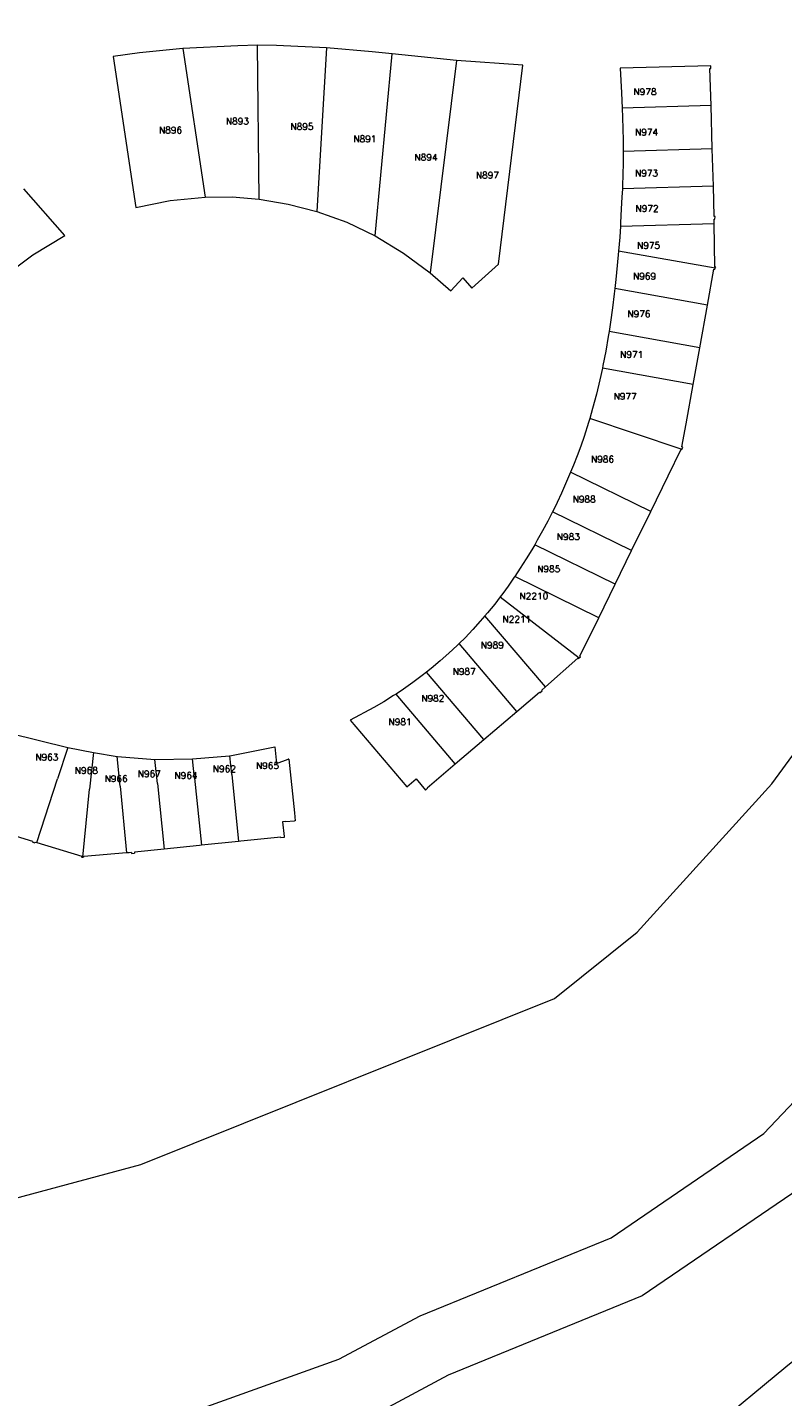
# Model space of a CAD drawing. Header units: metres. Extents: x 106308 to 107308, y 445607 to 446552.
# Tile 16 of 21: x 107020 to 107136, y 445922 to 446130. Entities that reach past the tile are written whole.
import ezdxf
from ezdxf.enums import TextEntityAlignment as Align

# ---------------------------------------------------------------- set-up
doc = ezdxf.new("R2010")
doc.units = ezdxf.units.M
doc.header["$MEASUREMENT"] = 0
doc.layers.add('Definitief', color=62, linetype='Continuous', lineweight=0)
doc.layers.add('perceelnummer', color=62, linetype='Continuous', lineweight=0)
doc.styles.get("Standard").update_dxf_attribs({"font": 'romans.shx'})

msp = doc.modelspace()

# ---------------------------------------------------------------- linework, layer by layer
at = {"layer": 'Definitief'}
for p, q in [((107055.75, 446104.353), (107055.534, 446127.76)), ((107044.125, 446127.282), (107047.527, 446104.658)), ((107066.029, 446127.401), (107064.568, 446102.458)), ((107073.437, 446098.735), (107076.011, 446126.449)), ((107085.847, 446125.462), (107081.804, 446093.095)), ((107095.961, 446124.722), (107085.847, 446125.462)), ((107124.609, 446118.587), (107111.06, 446118.194)), ((107124.801, 446111.99), (107124.609, 446118.587)), ((107124.801, 446111.99), (107111.222, 446111.596)), ((107124.967, 446106.293), (107124.801, 446111.99)), ((107124.967, 446106.293), (107111.101, 446105.888)), ((107110.798, 446100.227), (107125.105, 446100.628)), ((107125.244, 446093.801), (107110.531, 446096.433)), ((107124.072, 446088.192), (107109.963, 446090.744)), ((107122.897, 446081.697), (107124.072, 446088.192)), ((107122.897, 446081.697), (107109.074, 446084.197)), ((107121.882, 446076.088), (107122.897, 446081.697)), ((107121.882, 446076.088), (107108.053, 446078.59)), ((107120.805, 446070.132), (107121.882, 446076.088)), ((107120.066, 446066.249), (107106.127, 446070.942)), ((107118.078, 446062.197), (107120.066, 446066.249)), ((107115.418, 446056.763), (107103.21, 446062.74)), ((107115.418, 446056.763), (107118.078, 446062.197)), ((107112.516, 446050.836), (107115.418, 446056.763)), ((107112.516, 446050.836), (107100.485, 446056.724)), ((107110.009, 446045.716), (107097.751, 446051.719)), ((107110.009, 446045.716), (107112.516, 446050.836)), ((107107.503, 446040.597), (107094.704, 446046.861)), ((107107.503, 446040.597), (107110.009, 446045.716)), ((107092.51, 446043.779), (107104.547, 446034.507)), ((107099.368, 446030.061), (107090.175, 446040.882)), ((107095.022, 446026.322), (107086.231, 446036.666)), ((107089.993, 446022.048), (107081.277, 446032.304)), ((107085.65, 446018.357), (107076.629, 446028.969)), ((107089.993, 446022.048), (107095.022, 446026.322)), ((107017.805, 446023.038), (107026.603, 446020.821)), ((107085.65, 446018.357), (107089.993, 446022.048)), ((107026.603, 446020.821), (107025.062, 446016.058)), ((107030.511, 446020.057), (107029.945, 446014.503)), ((107034.593, 446014.957), (107034.155, 446019.454)), ((107051.59, 446016.737), (107051.296, 446019.571)), ((107039.892, 446019), (107045.621, 446019.107)), ((107040.276, 446015.326), (107039.892, 446019)), ((107045.93, 446016.148), (107045.621, 446019.107)), ((107060.268, 446019.072), (107060.204, 446019.049)), ((107060.268, 446019.072), (107061.136, 446010.862)), ((107021.922, 446006.351), (107025.062, 446016.058)), ((107040.276, 446015.326), (107041.319, 446005.349)), ((107045.93, 446016.148), (107046.998, 446005.942)), ((107051.59, 446016.737), (107052.647, 446006.532)), ((107079.678, 446016.05), (107081.117, 446014.352)), ((107028.888, 446004.134), (107029.945, 446014.503)), ((107034.593, 446014.957), (107035.586, 446004.768)), ((107059.799, 446009.543), (107059.315, 446009.501)), ((107059.315, 446009.501), (107059.561, 446007.254)), ((107059.799, 446009.543), (107061.141, 446009.66)), ((107061.136, 446010.862), (107061.262, 446009.671)), ((107061.262, 446009.671), (107061.141, 446009.66)), ((107016.074, 446008.137), (107021.246, 446006.558)), ((107059.064, 446007.202), (107052.988, 446006.568)), ((107059.064, 446007.202), (107059.077, 446007.083)), ((107059.574, 446007.135), (107059.077, 446007.083)), ((107059.561, 446007.254), (107059.574, 446007.135)), ((107021.246, 446006.558), (107021.21, 446006.443)), ((107021.21, 446006.443), (107021.622, 446006.317)), ((107021.658, 446006.432), (107021.622, 446006.317)), ((107021.658, 446006.432), (107021.922, 446006.351)), ((107021.922, 446006.351), (107028.741, 446004.27)), ((107035.586, 446004.768), (107029.048, 446004.238)), ((107035.983, 446004.8), (107035.586, 446004.768)), ((107036.329, 446004.828), (107035.983, 446004.8)), ((107036.329, 446004.828), (107036.341, 446004.709)), ((107036.341, 446004.709), (107036.767, 446004.753)), ((107041.319, 446005.349), (107036.758, 446004.873)), ((107036.758, 446004.873), (107036.767, 446004.753)), ((107046.667, 446005.908), (107041.319, 446005.349)), ((107046.979, 446005.94), (107046.667, 446005.908)), ((107046.998, 446005.942), (107046.979, 446005.94)), ((107052.647, 446006.532), (107046.998, 446005.942)), ((107052.988, 446006.568), (107052.647, 446006.532)), ((107028.741, 446004.27), (107028.729, 446004.151)), ((107028.729, 446004.151), (107028.888, 446004.134)), ((107028.888, 446004.134), (107029.036, 446004.119)), ((107029.048, 446004.238), (107029.036, 446004.119))]:
    msp.add_line(p, q, dxfattribs=at)
at = {"layer": 'Definitief', "flags": 128}
for points in [[(107169.092, 446231.689), (107178.067, 446220.086), (107192.545, 446193.042), (107197.889, 446174.613), (107206.834, 446144.771), (107211.379, 446114.849), (107209.925, 446084.818), (107205.472, 446054.732), (107193.232, 446024.453), (107179.011, 445999.729), (107159.865, 445976.218), (107139.164, 445954.403), (107114.14, 445937.307), (107084.559, 445925.224), (107071.963, 445918.501), (107050.963, 445910.993), (106986.067, 445891.082), (106868.399, 445852.58), (106795.884, 445823.803), (106741.48, 445797.096), (106667.846, 445753.831), (106590.92, 445707.89), (106497.138, 445648.449), (106427.776, 445606.815)], [(106850.693, 445856.312), (106864.997, 445861.988), (106983.045, 445900.615), (107047.811, 445920.486), (107067.904, 445927.67), (107080.303, 445934.287), (107109.376, 445946.162), (107132.644, 445962.059), (107152.35, 445982.827), (107170.746, 446005.416), (107184.219, 446028.84), (107195.754, 446057.375), (107199.961, 446085.794), (107201.342, 446114.335), (107197.053, 446142.574), (107188.297, 446171.785), (107183.233, 446189.249), (107169.646, 446214.629), (107164.12, 446221.773)], [(106953.687, 445929.626), (106985.247, 445943.225), (107037.752, 445957.327), (107100.773, 445982.615), (107113.364, 445992.712), (107133.873, 446015.298), (107141.411, 446025.572), (107147.95, 446036.948), (107155.218, 446050.733), (107160.003, 446065.26), (107164.284, 446084.695), (107166.377, 446104.895), (107166.311, 446118.703), (107163.367, 446137.304), (107158.329, 446158.214), (107155.39, 446167.942), (107140.939, 446195.162)], [(107055.534, 446127.76), (107052.514, 446127.701), (107044.125, 446127.282)], [(107066.029, 446127.401), (107058.434, 446127.72), (107055.534, 446127.76)], [(107044.125, 446127.282), (107037.567, 446126.617), (107033.531, 446126.083), (107036.971, 446103.085), (107042.204, 446104.129), (107047.527, 446104.658)], [(107076.011, 446126.449), (107073.006, 446126.752), (107066.029, 446127.401)], [(107085.847, 446125.462), (107078.963, 446126.149), (107076.011, 446126.449)], [(107081.804, 446093.095), (107084.991, 446090.355), (107086.81, 446092.368), (107088.182, 446090.756), (107092.244, 446094.458), (107095.961, 446124.722)], [(107124.609, 446118.587), (107124.445, 446124.215), (107124.564, 446124.216), (107124.566, 446124.637), (107110.774, 446124.266)], [(107110.774, 446124.266), (107110.975, 446120.519), (107111.06, 446118.194)], [(107111.06, 446118.194), (107111.112, 446116.769), (107111.172, 446115.033), (107111.209, 446113.296), (107111.222, 446111.596)], [(107111.222, 446111.596), (107111.222, 446111.559), (107111.212, 446109.822), (107111.179, 446108.085), (107111.122, 446106.349), (107111.101, 446105.888)], [(107017.245, 446092.79), (107021.294, 446095.875), (107026.149, 446098.795), (107019.915, 446105.9)], [(107111.101, 446105.888), (107111.042, 446104.614), (107110.938, 446102.88), (107110.829, 446100.715), (107110.798, 446100.227)], [(107125.105, 446100.628), (107125.094, 446101.308), (107125.214, 446101.302), (107125.219, 446101.701), (107125.101, 446101.699), (107124.967, 446106.293)], [(107047.527, 446104.658), (107051.643, 446104.669), (107055.75, 446104.353)], [(107055.75, 446104.353), (107060.203, 446103.594), (107064.568, 446102.458)], [(107064.568, 446102.458), (107069.118, 446100.811), (107073.437, 446098.735)], [(107125.244, 446093.801), (107125.32, 446093.997), (107125.209, 446094.027), (107125.105, 446100.628)], [(107073.437, 446098.735), (107077.774, 446096.116), (107081.804, 446093.095)], [(107110.798, 446100.227), (107110.692, 446098.552), (107110.531, 446096.433)], [(107110.531, 446096.433), (107110.528, 446096.391), (107110.336, 446094.232), (107110.116, 446092.076), (107109.963, 446090.744)], [(107124.072, 446088.192), (107125.06, 446093.653), (107125.172, 446093.613), (107125.244, 446093.801)], [(107109.963, 446090.744), (107109.868, 446089.923), (107109.593, 446087.773), (107109.29, 446085.627), (107109.074, 446084.197)], [(107109.074, 446084.197), (107108.956, 446083.412), (107108.574, 446081.205), (107108.144, 446079.007), (107108.053, 446078.59)], [(107108.053, 446078.59), (107107.667, 446076.819), (107107.141, 446074.641), (107106.569, 446072.476), (107106.127, 446070.942)], [(107106.127, 446070.942), (107105.949, 446070.323), (107105.283, 446068.185), (107104.763, 446066.724), (107104.22, 446065.271), (107103.655, 446063.827), (107103.21, 446062.74)], [(107120.066, 446066.249), (107120.168, 446066.206), (107120.315, 446066.583), (107120.185, 446066.639), (107120.805, 446070.132)], [(107103.21, 446062.74), (107103.068, 446062.392), (107102.458, 446060.966), (107101.826, 446059.549), (107101.172, 446058.143), (107100.497, 446056.747), (107100.485, 446056.724)], [(107100.485, 446056.724), (107099.737, 446055.278), (107098.951, 446053.823), (107098.14, 446052.382), (107097.751, 446051.719)], [(107097.751, 446051.719), (107097.303, 446050.956), (107096.441, 446049.544), (107095.554, 446048.149), (107094.704, 446046.861)], [(107094.704, 446046.861), (107094.643, 446046.769), (107093.707, 446045.405), (107092.894, 446044.29)], [(107092.894, 446044.29), (107092.7, 446044.025), (107092.51, 446043.779)], [(107092.51, 446043.779), (107091.656, 446042.672), (107090.577, 446041.348), (107090.175, 446040.882)], [(107090.175, 446040.882), (107089.462, 446040.054), (107088.313, 446038.789), (107087.131, 446037.556), (107086.231, 446036.666)], [(107104.547, 446034.507), (107104.707, 446034.643), (107104.636, 446034.741), (107107.503, 446040.597)], [(107086.231, 446036.666), (107085.916, 446036.355), (107084.669, 446035.187), (107083.348, 446034.01), (107081.994, 446032.871), (107081.277, 446032.304)], [(107099.368, 446030.061), (107104.296, 446034.451), (107104.377, 446034.364), (107104.547, 446034.507)], [(107081.277, 446032.304), (107080.607, 446031.773), (107079.189, 446030.716), (107077.74, 446029.7), (107076.629, 446028.969)], [(107095.022, 446026.322), (107098.489, 446029.269), (107098.567, 446029.184), (107098.889, 446029.48), (107098.815, 446029.569), (107099.368, 446030.061)], [(107076.629, 446028.969), (107076.262, 446028.728), (107074.756, 446027.799), (107073.224, 446026.914), (107069.621, 446024.976)], [(107069.621, 446024.976), (107078.27, 446014.846), (107079.678, 446016.05)], [(107026.603, 446020.821), (107026.642, 446020.811), (107030.511, 446020.057)], [(107030.511, 446020.057), (107030.551, 446020.049), (107034.155, 446019.454)], [(107034.155, 446019.454), (107034.209, 446019.445), (107039.892, 446019)], [(107045.621, 446019.107), (107051.271, 446019.566), (107051.296, 446019.571)], [(107051.296, 446019.571), (107058.153, 446020.916), (107058.431, 446018.407), (107060.204, 446019.049)], [(107081.117, 446014.352), (107081.43, 446014.619), (107081.357, 446014.708), (107085.65, 446018.357)], [(107053.405, 445887.752), (107058.46, 445888.83), (107067.5, 445891.45), (107080.33, 445893.68), (107095.21, 445899.43), (107117.88, 445909.36), (107124.49, 445916.97), (107136.03, 445926.54), (107147.7, 445935.97), (107159.38, 445945.39), (107163.364, 445950.808)]]:
    msp.add_lwpolyline(points, dxfattribs=at)

# ---------------------------------------------------------------- texts
at = {"layer": 'perceelnummer', "linetype": 'Continuous', "lineweight": 0}
for s, p in [('N978', (107112.792, 446121.199)), ('N896', (107040.512, 446115.356)), ('N893', (107050.708, 446116.702)), ('N895', (107060.537, 446115.889)), ('N891', (107070.122, 446114.01)), ('N974', (107113.035, 446115.029)), ('N894', (107079.437, 446111.209)), ('N897', (107088.792, 446108.486)), ('N973', (107113.031, 446108.788)), ('N972', (107113.106, 446103.423)), ('N975', (107113.337, 446097.795)), ('N969', (107112.726, 446093.098)), ('N976', (107111.875, 446087.355)), ('N971', (107110.772, 446081.191)), ('N977', (107109.772, 446074.815)), ('N986', (107106.327, 446065.226)), ('N988', (107103.534, 446059.139)), ('N983', (107101.113, 446053.433)), ('N985', (107098.134, 446048.521)), ('N2210', (107095.433, 446044.399)), ('N2211', (107092.843, 446040.864)), ('N989', (107089.526, 446036.929)), ('N987', (107085.243, 446032.917)), ('N982', (107080.478, 446028.819)), ('N981', (107075.48, 446025.243)), ('N963', (107021.672, 446019.857)), ('N968', (107027.683, 446017.835)), ('N967', (107037.278, 446017.328)), ('N962', (107048.712, 446018.079)), ('N965', (107055.287, 446018.569)), ('N966', (107032.228, 446016.589)), ('N964', (107042.868, 446017.081))]:
    msp.add_text(s, height=1, dxfattribs=at).set_placement(p, align=Align.TOP_LEFT)

doc.saveas('drawing.dxf')
